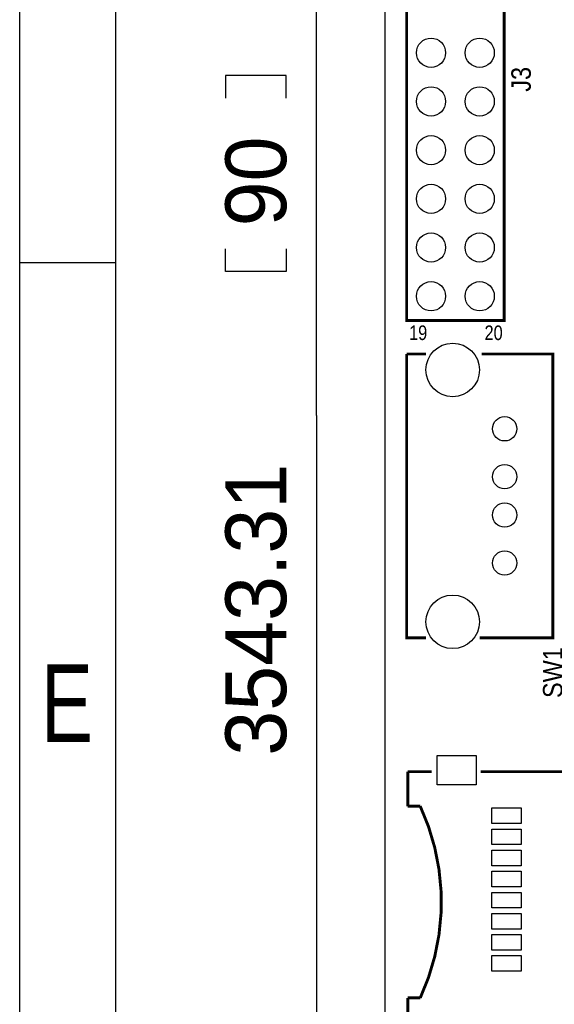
# Model space of a CAD drawing. Extents: x -19 to 391, y -43 to 244.
# Tile 2 of 31: x -19 to 9, y 16 to 67. Entities that reach past the tile are written whole.
import ezdxf

# ---------------------------------------------------------------- set-up
doc = ezdxf.new("R2010")
doc.units = 0
for name, color, linetype in [('BOARD_GEOMETRY_DIMENSION', 2, 'CONTINUOUS'), ('BOARD_GEOMETRY_OUTLINE', 3, 'CONTINUOUS'), ('BOARD_GEOMETRY_SILKSCREEN_TOP', 1, 'CONTINUOUS'), ('PACKAGE_GEOMETRY_SILKSCREEN_TOP', 4, 'CONTINUOUS'), ('PIN_TOP', 5, 'CONTINUOUS'), ('REF_DES_SILKSCREEN_TOP', 6, 'CONTINUOUS')]:
    doc.layers.add(name, color=color, linetype=linetype)

msp = doc.modelspace()

# ---------------------------------------------------------------- linework, layer by layer
at = {"layer": 'BOARD_GEOMETRY_DIMENSION'}
msp.add_lwpolyline([(-19.05, -43.18), (-19.05, 243.819934), (390.949942, 243.819934), (390.949942, -43.18)], close=True, dxfattribs=at)
for points in [[(-14.05001, 238.819944), (-14.05001, -38.179756)], [(-3.556, 46.355), (-3.556, 90.000074)], [(-5.1435, 62.9158), (-5.1435, 64.0969), (-8.3185, 64.0969), (-8.3185, 62.9158)], [(-5.1435, 55.0418), (-5.1435, 53.8607), (-8.3185, 53.8607), (-8.3185, 55.0418)], [(-14.05001, 54.319932), (-19.05, 54.319932)], [(-3.556, 46.355), (-3.556, 0)]]:
    msp.add_lwpolyline(points, dxfattribs=at)
at = {"layer": 'BOARD_GEOMETRY_OUTLINE'}
msp.add_lwpolyline([(0, 0), (59.99988, 0), (59.99988, 90.000074), (0, 90.000074)], close=True, dxfattribs=at)
at = {"layer": 'BOARD_GEOMETRY_SILKSCREEN_TOP'}
msp.add_lwpolyline([(-19.05, -43.18), (-19.05, 243.819934), (390.949942, 243.819934), (390.949942, -43.18)], close=True, dxfattribs=at)
for points in [[(-14.05001, 238.819944), (-14.05001, -38.179756)], [(-14.05001, 54.319932), (-19.05, 54.319932)]]:
    msp.add_lwpolyline(points, dxfattribs=at)
at = {"layer": 'PACKAGE_GEOMETRY_SILKSCREEN_TOP', "const_width": 0.1524}
msp.add_lwpolyline([(1.143, 76.708), (1.143, 51.308), (6.223, 51.308), (6.223, 76.708)], close=True, dxfattribs=at)
for points in [[(2.152904, 49.564036), (1.143, 49.564036)], [(1.143, 49.564036), (1.143, 34.763964), (2.152904, 34.763964)], [(4.953, 34.763964), (8.763, 34.763964), (8.763, 49.564036), (5.053076, 49.564036)], [(1.20015, 25.979882), (1.20015, 27.77998)], [(1.20015, 27.77998), (2.450084, 27.77998)], [(4.998974, 27.77998), (10.649966, 27.77998)], [(1.850136, 25.979882), (1.20015, 25.979882)], [(1.20015, 14.179804), (1.20015, 15.979902)]]:
    msp.add_lwpolyline(points, dxfattribs=at)
msp.add_lwpolyline([(1.20015, 15.979902), (1.850136, 15.979902, 0.220335), (1.850136, 25.979882)], format="xyb", dxfattribs=at)
at = {"layer": 'PIN_TOP'}
for points in [[(2.734056, 28.61691), (4.766056, 28.61691), (4.766056, 27.09291), (2.734056, 27.09291)], [(5.588, 25.88641), (7.112, 25.88641), (7.112, 25.07361), (5.588, 25.07361)], [(5.588, 24.786336), (7.112, 24.786336), (7.112, 23.973536), (5.588, 23.973536)], [(5.588, 23.686262), (7.112, 23.686262), (7.112, 22.873462), (5.588, 22.873462)], [(5.588, 22.586188), (7.112, 22.586188), (7.112, 21.773388), (5.588, 21.773388)], [(5.588, 21.486368), (7.112, 21.486368), (7.112, 20.673568), (5.588, 20.673568)], [(5.588, 20.386294), (7.112, 20.386294), (7.112, 19.573494), (5.588, 19.573494)], [(5.588, 19.28622), (7.112, 19.28622), (7.112, 18.47342), (5.588, 18.47342)], [(5.588, 18.1864), (7.112, 18.1864), (7.112, 17.3736), (5.588, 17.3736)]]:
    msp.add_lwpolyline(points, close=True, dxfattribs=at)
for centre, radius in [((2.413, 65.278), 0.762), ((4.953, 65.278), 0.762), ((2.413, 62.738), 0.762), ((4.953, 62.738), 0.762), ((2.413, 60.198), 0.762), ((4.953, 60.198), 0.762), ((2.413, 57.658), 0.762), ((4.953, 57.658), 0.762), ((2.413, 55.118), 0.762), ((4.953, 55.118), 0.762), ((2.413, 52.578), 0.762), ((4.953, 52.578), 0.762), ((3.543046, 48.733964), 1.397), ((6.252972, 45.66412), 0.635), ((6.252972, 43.163998), 0.635), ((6.252972, 41.164002), 0.635), ((6.252972, 38.66388), 0.635), ((3.543046, 35.594036), 1.397)]:
    msp.add_circle(centre, radius, dxfattribs=at)

# ---------------------------------------------------------------- texts
at = {"layer": 'BOARD_GEOMETRY_DIMENSION', "width": 0.992}
for s, p in [('90', (-5.1435, 56.2229)), ('3543.31', (-5.1435, 28.6131))]:
    msp.add_text(s, height=3.175, rotation=90, dxfattribs=at).set_placement(p)
at = {"layer": 'BOARD_GEOMETRY_DIMENSION', "width": 0.75}
msp.add_text('E', height=4.064, dxfattribs=at).set_placement((-17.949926, 29.320236))
at = {"layer": 'BOARD_GEOMETRY_SILKSCREEN_TOP', "width": 0.75}
msp.add_text('E', height=4.064, dxfattribs=at).set_placement((-17.949926, 29.320236))
at = {"layer": 'PACKAGE_GEOMETRY_SILKSCREEN_TOP', "width": 0.833333}
for s, p in [('19', (1.27, 50.292)), ('20', (5.207, 50.292))]:
    msp.add_text(s, height=0.762, dxfattribs=at).set_placement(p)
at = {"layer": 'REF_DES_SILKSCREEN_TOP', "width": 0.9}
for s, p in [('J3', (7.62, 63.246)), ('SW1', (9.271, 31.623))]:
    msp.add_text(s, height=1.016, rotation=90, dxfattribs=at).set_placement(p)

doc.saveas('drawing.dxf')
